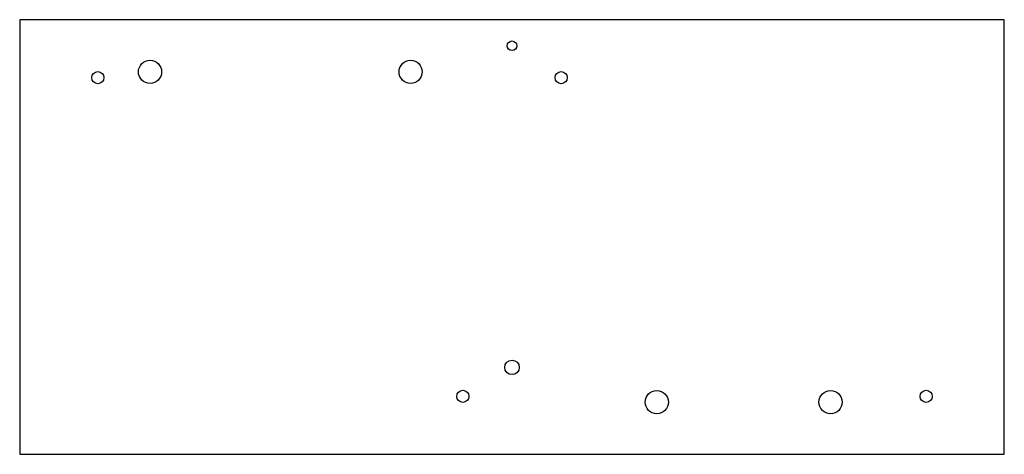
# Model space of a CAD drawing. Header units: millimetres. Extents: x -170 to 170, y -75 to 75.
import ezdxf

# ---------------------------------------------------------------- set-up
doc = ezdxf.new("R2010")
doc.units = ezdxf.units.MM

msp = doc.modelspace()

# ---------------------------------------------------------------- linework, layer by layer
at = {"layer": 'HOLES'}
for centre in [(-125, 57), (-35, 57), (50, -57), (110, -57)]:
    msp.add_circle(centre, 4, dxfattribs=at)
at = {"layer": 'OUTLINE'}
for p, q in [((170, 75), (-170, 75)), ((-170, 75), (-170, -75)), ((170, -75), (170, 75)), ((-170, -75), (170, -75))]:
    msp.add_line(p, q, dxfattribs=at)
at = {"layer": 'TAP_DRILL'}
for centre, radius in [((0, 66), 1.65), ((-143, 55), 2.1), ((17, 55), 2.1), ((0, -45), 2.5), ((-17, -55), 2.1), ((143, -55), 2.1)]:
    msp.add_circle(centre, radius, dxfattribs=at)

doc.saveas('drawing.dxf')
